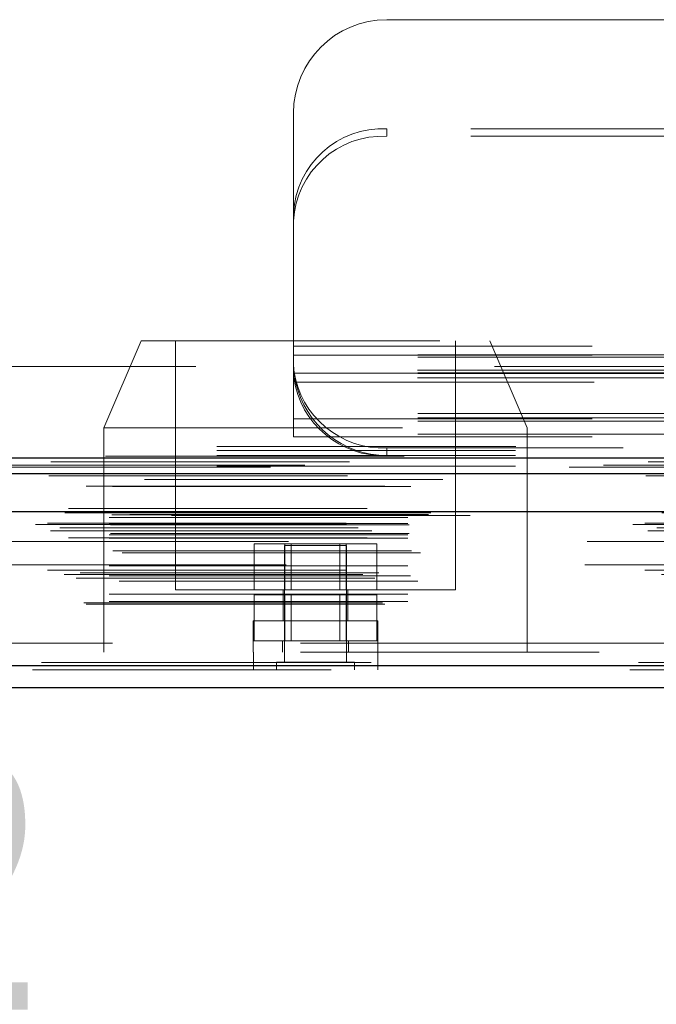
# Model space of a CAD drawing. Header units: inches. Extents: x 0.2 to 10.7, y 0.2 to 7.9.
# Tile 65 of 105: x 3.667 to 3.88, y 6.185 to 6.514. Entities that reach past the tile are written whole.
import ezdxf

# ---------------------------------------------------------------- set-up
doc = ezdxf.new("R2010")
doc.units = ezdxf.units.IN
doc.header["$MEASUREMENT"] = 0
doc.linetypes.add('HIDDEN', pattern=[0.07500000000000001, 0.05, -0.025])
doc.layers.add('DIMENSIONS', color=140, linetype='Continuous')
doc.styles.add('SLDTEXTSTYLE0', font='TXT', dxfattribs={"width": 0.7})
doc.dimstyles.new('SLDDIMSTYLE1', dxfattribs={"dimtxt": 0.0849609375, "dimasz": 0.13, "dimexe": 0, "dimexo": 0.0625, "dimgap": 0.021240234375, "dimtad": 0, "dimtih": 1, "dimtoh": 1, "dimlfac": 12, "dimrnd": 1e-09, "dimzin": 12, "dimdsep": 46, "dimtxsty": 'SLDTEXTSTYLE0', "dimsah": 1, "dimcen": 0.09, "dimadec": 0, "dimazin": 3, "dimtfac": 1, "dimtmove": 0, "dimatfit": 0, "dimfxl": 0, "dimfrac": 2, "dimtolj": 1, "dimtzin": 12, "dimarcsym": 0})

# ---------------------------------------------------------------- blocks, each defined once
blk = doc.blocks.new('_D_4')
at = {"layer": 'DIMENSIONS'}
for p, q in [((3.029807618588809, 6.340347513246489), (3.029807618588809, 6.014786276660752)), ((3.164416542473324, 6.267274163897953), (3.164416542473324, 6.014786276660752)), ((3.029807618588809, 6.139786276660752), (2.779807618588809, 6.139786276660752)), ((3.164416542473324, 6.139786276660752), (3.406972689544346, 6.139786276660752)), ((3.522099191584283, 6.139786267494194), (3.493569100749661, 6.139786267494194)), ((3.493569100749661, 6.139786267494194), (3.493569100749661, 6.00475540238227)), ((3.774568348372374, 6.139786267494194), (3.803098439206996, 6.139786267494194)), ((3.803098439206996, 6.139786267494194), (3.803098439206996, 6.00475540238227)), ((3.493569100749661, 6.00475540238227), (3.522099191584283, 6.00475540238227)), ((3.803098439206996, 6.00475540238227), (3.774568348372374, 6.00475540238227))]:
    blk.add_line(p, q, dxfattribs=at)
for points in [[(3.029807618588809, 6.139786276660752), (2.89980761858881, 6.159786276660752), (2.89980761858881, 6.119786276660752)], [(3.164416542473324, 6.139786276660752), (3.294416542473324, 6.119786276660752), (3.294416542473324, 6.159786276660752)]]:
    blk.add_solid(points, dxfattribs=at)
at = {"layer": 'DIMENSIONS', "char_height": 0.08333333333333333, "attachment_point": 1, "style": 'SLDTEXTSTYLE0'}
for s, insert in [('1.62', (3.522099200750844, 6.266228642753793)), ('41.0', (3.522099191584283, 6.112177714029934))]:
    blk.add_mtext(s, dxfattribs=dict(at, insert=insert))

msp = doc.modelspace()

# ---------------------------------------------------------------- linework, layer by layer
at = {"color": 7, "linetype": 'HIDDEN', "lineweight": 18}
for p, q in [((3.790224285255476, 6.514104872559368), (3.91837011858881, 6.514104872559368)), ((3.758974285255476, 6.449297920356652), (3.758974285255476, 6.482854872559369)), ((3.790224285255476, 6.477620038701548), (3.790224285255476, 6.475084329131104)), ((3.91837011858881, 6.477620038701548), (3.790224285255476, 6.477620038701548)), ((3.91837011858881, 6.475084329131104), (3.790224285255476, 6.475084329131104)), ((3.758974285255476, 6.446762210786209), (3.758974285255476, 6.449297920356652)), ((3.758974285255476, 6.379770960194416), (3.758974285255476, 6.446762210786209)), ((3.707995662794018, 6.406677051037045), (3.695495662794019, 6.377510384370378)), ((3.707995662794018, 6.406677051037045), (3.824662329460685, 6.406677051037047)), ((3.719453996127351, 6.406677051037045), (3.719453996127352, 6.323343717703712)), ((3.758974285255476, 6.404854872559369), (4.300640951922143, 6.404854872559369)), ((3.758974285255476, 6.404854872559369), (4.300640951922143, 6.404854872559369)), ((3.813203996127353, 6.323343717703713), (3.813203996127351, 6.406677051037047)), ((3.837162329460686, 6.377510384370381), (3.824662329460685, 6.406677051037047)), ((4.300640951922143, 6.401984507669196), (3.758974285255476, 6.401984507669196)), ((3.758974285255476, 6.401854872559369), (4.300640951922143, 6.401854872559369)), ((4.300640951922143, 6.401141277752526), (3.758974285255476, 6.401141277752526)), ((4.926307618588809, 6.398104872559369), (3.13330761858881, 6.398104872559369)), ((4.300640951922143, 6.395984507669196), (3.758974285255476, 6.395984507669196)), ((4.300640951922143, 6.395703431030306), (3.758974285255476, 6.395703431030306)), ((4.300533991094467, 6.396788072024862), (3.759081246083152, 6.396788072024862)), ((3.759190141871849, 6.395854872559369), (4.30042509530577, 6.395854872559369)), ((4.300533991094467, 6.394252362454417), (3.759081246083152, 6.394252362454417)), ((3.759693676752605, 6.392854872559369), (4.299921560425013, 6.392854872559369)), ((3.759693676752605, 6.392854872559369), (4.299921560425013, 6.392854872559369)), ((4.300640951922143, 6.38230666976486), (3.758974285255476, 6.38230666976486)), ((4.300640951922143, 6.380855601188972), (3.758974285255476, 6.380855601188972)), ((3.758974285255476, 6.380574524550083), (4.300640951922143, 6.380574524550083)), ((4.300640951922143, 6.379770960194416), (3.758974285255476, 6.379770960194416)), ((3.758974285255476, 6.374574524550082), (3.758974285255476, 6.379770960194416)), ((3.695495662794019, 6.377510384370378), (3.837162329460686, 6.377510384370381)), ((3.695495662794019, 6.377510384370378), (3.695495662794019, 6.302510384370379)), ((4.300640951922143, 6.375417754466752), (3.758974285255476, 6.375417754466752)), ((3.837162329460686, 6.30251038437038), (3.837162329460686, 6.377510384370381)), ((3.758974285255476, 6.374574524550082), (4.300640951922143, 6.374574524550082)), ((3.13330761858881, 6.371271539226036), (4.926307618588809, 6.371271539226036)), ((3.13330761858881, 6.371271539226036), (4.926307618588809, 6.371271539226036)), ((3.13330761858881, 6.370003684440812), (4.926307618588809, 6.370003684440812)), ((3.133383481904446, 6.371271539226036), (4.92623175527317, 6.371271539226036)), ((3.133383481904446, 6.371271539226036), (4.92623175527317, 6.371271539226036)), ((3.133383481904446, 6.371271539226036), (4.92623175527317, 6.371271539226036)), ((3.133383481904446, 6.371271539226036), (4.92623175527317, 6.371271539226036)), ((3.790224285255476, 6.368271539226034), (3.790224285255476, 6.370807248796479)), ((4.269390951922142, 6.370807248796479), (3.790224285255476, 6.370807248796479)), ((3.13330761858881, 6.368271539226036), (4.926307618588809, 6.368271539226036)), ((4.962775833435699, 6.365081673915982), (3.096797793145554, 6.365081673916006)), ((4.951253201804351, 6.36435790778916), (3.108317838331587, 6.364357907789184)), ((3.13330761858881, 6.364653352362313), (4.926307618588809, 6.36465335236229)), ((3.109027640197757, 6.360231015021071), (4.950546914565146, 6.360231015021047)), ((4.983632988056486, 6.350510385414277), (3.075941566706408, 6.350510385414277)), ((3.081384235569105, 6.349543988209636), (4.978190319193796, 6.349543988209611)), ((4.977980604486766, 6.349570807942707), (3.081593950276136, 6.349570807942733)), ((3.082347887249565, 6.349092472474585), (4.977226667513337, 6.34909247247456)), ((3.082347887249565, 6.349092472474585), (4.977226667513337, 6.34909247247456)), ((3.104937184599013, 6.349039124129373), (4.954637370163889, 6.349039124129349)), ((3.104937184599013, 6.349039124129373), (4.954637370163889, 6.349039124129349)), ((3.076611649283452, 6.345668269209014), (4.982962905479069, 6.345668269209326)), ((3.097250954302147, 6.347578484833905), (4.962323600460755, 6.347578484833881)), ((3.097250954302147, 6.347578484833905), (4.962323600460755, 6.347578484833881)), ((3.098084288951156, 6.348421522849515), (4.961490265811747, 6.348421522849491)), ((3.098084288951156, 6.348421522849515), (4.961490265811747, 6.348421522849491)), ((3.104164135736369, 6.34849190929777), (4.955410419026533, 6.348491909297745)), ((3.104164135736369, 6.34849190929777), (4.955410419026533, 6.348491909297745)), ((3.118106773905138, 6.348177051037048), (4.941523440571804, 6.348177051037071)), ((3.072565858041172, 6.345242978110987), (4.98700869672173, 6.345242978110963)), ((3.072565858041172, 6.345242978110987), (4.98700869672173, 6.345242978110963)), ((3.07670151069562, 6.345158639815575), (4.98287304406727, 6.345158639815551)), ((3.07763451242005, 6.343105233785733), (4.981940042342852, 6.343105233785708)), ((4.980672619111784, 6.344054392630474), (3.078940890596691, 6.344054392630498)), ((3.085181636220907, 6.343074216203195), (4.974392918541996, 6.34307421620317)), ((3.097250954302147, 6.345504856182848), (4.962323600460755, 6.345504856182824)), ((3.097250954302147, 6.345504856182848), (4.962323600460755, 6.345504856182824)), ((3.097667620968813, 6.345088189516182), (4.961906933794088, 6.345088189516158)), ((3.083606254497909, 6.340704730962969), (4.975963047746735, 6.340704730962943)), ((3.097250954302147, 6.341754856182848), (4.962323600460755, 6.341754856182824)), ((3.097250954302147, 6.341754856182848), (4.962323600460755, 6.341754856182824)), ((3.097250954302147, 6.340581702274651), (4.962323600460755, 6.340581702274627)), ((3.097667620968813, 6.342171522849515), (4.961906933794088, 6.34217152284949)), ((4.957296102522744, 6.339471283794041), (3.102272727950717, 6.339471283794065)), ((3.098513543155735, 6.336410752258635), (4.961083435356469, 6.336410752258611)), ((3.101546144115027, 6.33573571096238), (4.958028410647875, 6.335735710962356)), ((3.101546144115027, 6.33573571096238), (4.958028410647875, 6.335735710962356)), ((3.745833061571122, 6.323343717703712), (3.745833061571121, 6.338760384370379)), ((3.756081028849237, 6.338760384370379), (3.745833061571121, 6.338760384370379)), ((3.776745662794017, 6.338177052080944), (3.755912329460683, 6.338177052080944)), ((3.755912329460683, 6.338177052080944), (3.755912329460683, 6.299114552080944)), ((3.756081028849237, 6.323343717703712), (3.756081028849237, 6.338760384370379)), ((3.776576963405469, 6.33876038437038), (3.756081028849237, 6.338760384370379)), ((3.758166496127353, 6.338760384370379), (3.758166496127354, 6.323343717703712)), ((3.774491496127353, 6.323343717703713), (3.774491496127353, 6.33876038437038)), ((3.776576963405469, 6.323343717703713), (3.776576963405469, 6.33876038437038)), ((3.786824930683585, 6.33876038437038), (3.776576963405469, 6.33876038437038)), ((3.776745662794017, 6.299114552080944), (3.776745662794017, 6.338177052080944)), ((3.786824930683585, 6.323343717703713), (3.786824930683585, 6.33876038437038)), ((4.976595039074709, 6.329889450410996), (3.082986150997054, 6.329889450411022)), ((3.097250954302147, 6.331411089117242), (4.962323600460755, 6.331411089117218)), ((4.956558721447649, 6.331729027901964), (3.103025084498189, 6.331729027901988)), ((3.082198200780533, 6.328430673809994), (4.977376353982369, 6.32843067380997)), ((3.086235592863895, 6.327262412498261), (4.973328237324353, 6.327262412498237)), ((3.087500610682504, 6.329014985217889), (4.972073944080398, 6.329014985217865)), ((3.097250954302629, 6.327966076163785), (4.962323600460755, 6.327966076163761)), ((3.098169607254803, 6.327959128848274), (4.96139417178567, 6.32795912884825)), ((3.100616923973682, 6.326239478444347), (4.958957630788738, 6.326239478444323)), ((3.719453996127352, 6.323343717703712), (3.766328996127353, 6.323343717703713)), ((3.755495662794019, 6.323343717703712), (3.755495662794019, 6.312927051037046)), ((3.766328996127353, 6.323343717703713), (3.813203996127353, 6.323343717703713)), ((3.777162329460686, 6.312927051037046), (3.777162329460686, 6.323343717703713)), ((3.097250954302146, 6.32193123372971), (4.962323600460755, 6.321931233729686)), ((3.097250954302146, 6.319398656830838), (4.962323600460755, 6.319398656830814)), ((3.097250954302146, 6.319398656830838), (4.962323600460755, 6.319398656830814)), ((3.745833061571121, 6.306260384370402), (3.745833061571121, 6.321677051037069)), ((3.756081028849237, 6.321677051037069), (3.745833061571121, 6.321677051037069)), ((3.756081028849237, 6.306260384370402), (3.756081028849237, 6.321677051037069)), ((3.776576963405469, 6.321677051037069), (3.756081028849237, 6.321677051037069)), ((3.758166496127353, 6.321677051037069), (3.758166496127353, 6.306260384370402)), ((3.774491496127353, 6.306260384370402), (3.774491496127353, 6.321677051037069)), ((3.776576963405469, 6.306260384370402), (3.776576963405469, 6.321677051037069)), ((3.786824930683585, 6.321677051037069), (3.776576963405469, 6.321677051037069)), ((3.786824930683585, 6.306260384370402), (3.786824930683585, 6.321677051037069)), ((3.088802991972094, 6.318998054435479), (4.970771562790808, 6.318998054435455)), ((3.089533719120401, 6.318565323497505), (4.970040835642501, 6.318565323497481)), ((3.787162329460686, 6.312927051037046), (3.745495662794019, 6.312927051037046)), ((3.745495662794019, 6.312927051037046), (3.745495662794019, 6.306260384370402)), ((3.787162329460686, 6.306260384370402), (3.787162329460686, 6.312927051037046)), ((3.787162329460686, 6.306260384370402), (3.74549566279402, 6.306260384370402)), ((3.74549566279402, 6.306260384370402), (3.74549566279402, 6.302510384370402)), ((3.755287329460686, 6.306260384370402), (3.755287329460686, 6.302510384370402)), ((3.77737066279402, 6.302510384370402), (3.77737066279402, 6.306260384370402)), ((3.787162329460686, 6.302510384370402), (3.787162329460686, 6.306260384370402)), ((3.161273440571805, 6.305510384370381), (4.898356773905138, 6.305510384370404)), ((3.161273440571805, 6.305510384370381), (4.898356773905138, 6.305510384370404)), ((4.898356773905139, 6.305510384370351), (3.161273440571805, 6.305510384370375)), ((4.898356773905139, 6.305510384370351), (3.161273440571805, 6.305510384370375)), ((3.161273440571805, 6.302510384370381), (4.898356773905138, 6.302510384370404)), ((3.745523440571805, 6.302510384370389), (3.745523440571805, 6.296510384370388)), ((3.787190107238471, 6.296510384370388), (3.787190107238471, 6.302510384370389)), ((4.974548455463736, 6.298989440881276), (3.085026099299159, 6.298989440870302)), ((3.08502609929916, 6.298989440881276), (4.974548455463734, 6.298989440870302)), ((3.08502609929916, 6.297947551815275), (4.974548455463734, 6.297947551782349)), ((4.97160331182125, 6.296510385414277), (3.087971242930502, 6.296510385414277)), ((3.779349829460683, 6.299114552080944), (3.753308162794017, 6.299114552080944)), ((3.753308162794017, 6.299114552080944), (3.753308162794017, 6.296510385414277)), ((3.779349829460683, 6.296510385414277), (3.779349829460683, 6.299114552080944))]:
    msp.add_line(p, q, dxfattribs=at)
at = {"color": 7, "linetype": 'Continuous', "lineweight": 25}
for p, q in [((3.13330761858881, 6.36746797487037), (4.926307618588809, 6.36746797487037)), ((3.13330761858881, 6.362271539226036), (4.926307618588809, 6.362271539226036)), ((4.983632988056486, 6.349468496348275), (3.075941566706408, 6.349468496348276)), ((4.974548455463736, 6.297947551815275), (3.085026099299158, 6.297947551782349)), ((4.97160331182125, 6.290510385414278), (3.087971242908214, 6.290510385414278))]:
    msp.add_line(p, q, dxfattribs=at)
at = {"color": 7, "linetype": 'HIDDEN', "lineweight": 18, "flags": 128}
for points in [[(4.995985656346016, 6.368089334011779), (4.045085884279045, 6.368089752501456), (3.063601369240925, 6.36808933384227)], [(4.977692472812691, 6.366198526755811), (4.045085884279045, 6.36619930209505), (3.081886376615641, 6.366198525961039)], [(4.951278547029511, 6.364357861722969), (4.045085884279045, 6.364357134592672), (3.108322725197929, 6.3643578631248)], [(3.076994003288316, 6.361502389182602), (3.951573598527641, 6.361505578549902), (4.982573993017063, 6.361502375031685)], [(3.076996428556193, 6.361502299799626), (4.069955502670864, 6.361502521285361), (4.982579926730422, 6.361502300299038)], [(3.089536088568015, 6.357962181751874), (4.014495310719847, 6.357961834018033), (4.970045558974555, 6.35796218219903)], [(3.098302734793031, 6.357943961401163), (4.014495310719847, 6.357943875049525), (4.961268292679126, 6.3579439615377)]]:
    msp.add_lwpolyline(points, dxfattribs=at)
at = {"color": 7, "linetype": 'HIDDEN', "lineweight": 18}
for centre, radius, start, end in [((3.790224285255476, 6.482854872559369), 0.03125000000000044, 90, 180), ((3.788828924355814, 6.447758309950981), 0.02989431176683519, 87.32466329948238, 177.047859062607), ((3.788828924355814, 6.445222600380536), 0.02989431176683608, 87.32466329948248, 177.0478590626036), ((3.788982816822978, 6.400974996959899), 0.03019328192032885, 187.970935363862, 272.3565162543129), ((3.78898281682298, 6.398439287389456), 0.030193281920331, 187.9709353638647, 272.3565162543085), ((3.790224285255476, 6.399521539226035), 0.03125000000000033, 192.3177659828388, 270.0000000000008)]:
    msp.add_arc(centre, radius, start, end, dxfattribs=at)
msp.add_open_spline([(3.758974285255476, 6.399521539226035), (3.758974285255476, 6.399095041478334), (3.758982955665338, 6.398626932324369), (3.759028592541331, 6.397611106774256), (3.759066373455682, 6.397056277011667), (3.759178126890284, 6.395911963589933), (3.759251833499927, 6.395320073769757), (3.75944234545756, 6.394097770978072), (3.759558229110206, 6.393475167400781), (3.759693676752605, 6.392854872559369)], degree=3, knots=[0, 0, 0, 0, 0.25, 0.25, 0.5, 0.5, 0.75, 0.75, 1, 1, 1, 1], dxfattribs=at)

# ---------------------------------------------------------------- dimensions: what is measured, and where the dimension line sits
at = {"layer": 'DIMENSIONS'}
dim = msp.add_linear_dim(base=(3.164416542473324, 6.139786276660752), p1=(3.029807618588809, 6.390347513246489), p2=(3.164416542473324, 6.317274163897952), dimstyle='SLDDIMSTYLE1', dxfattribs=at)
dim.commit()
dim.dimension.update_dxf_attribs({"geometry": '_D_4', "text_midpoint": (3.648333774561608, 6.139786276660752), "dimtype": 160})

doc.saveas('drawing.dxf')
